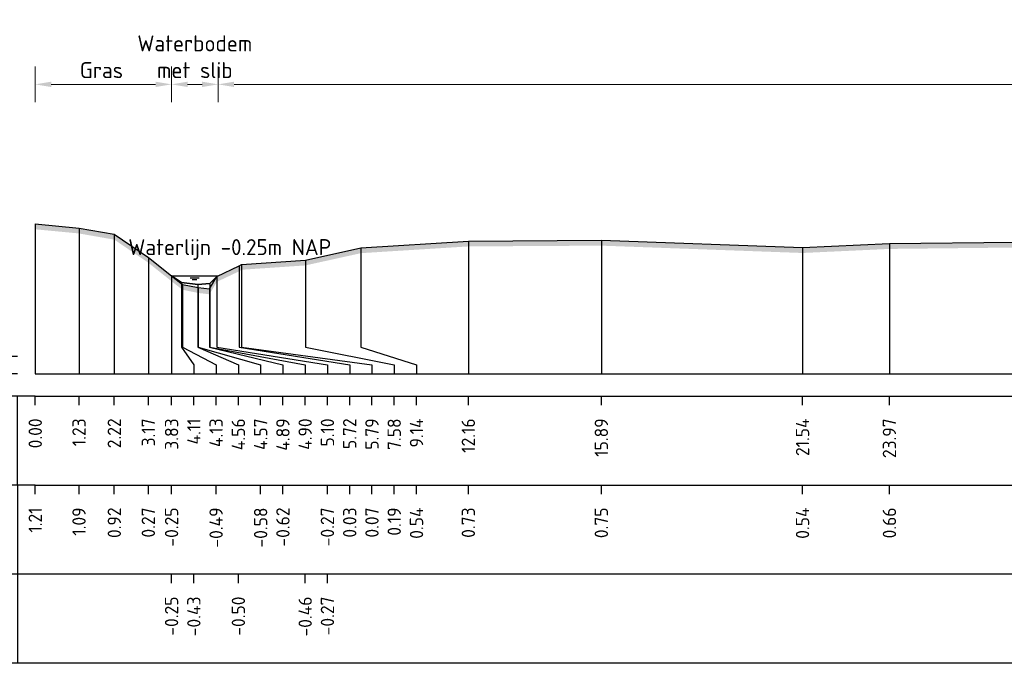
# Model space of a CAD drawing. Header units: metres. Extents: x 128583 to 136452, y 412329 to 415128.
# Tile 214 of 256: x 134945 to 134973, y 415014 to 415032. Entities that reach past the tile are written whole.
import ezdxf
from ezdxf.enums import TextEntityAlignment as Align

# ---------------------------------------------------------------- set-up
doc = ezdxf.new("R2010")
doc.units = ezdxf.units.M
doc.header["$PDMODE"] = 35
doc.header["$PDSIZE"] = 0.075
for name, color, linetype, lineweight in [('X-ME-AL-PROFIEL_BOVENKANT SLIB-GD', 42, 'Continuous', 35), ('X-ME-AL-PROFIEL_HUIDIG MAAIVELD-GD', 8, 'Continuous', 0), ('X-XX-AL-DETAIL1-M', 7, 'Continuous', 18), ('X-XX-AL-NAP-T18', 7, 'Continuous', 18)]:
    doc.layers.add(name, color=color, linetype=linetype, lineweight=lineweight)
for name, color, linetype in [('X-ME-AL-PROFIEL_MAAIVELD-GD', 8, 'Continuous'), ('X-ME-AL-PROFIEL_WATERLIJN-GD', 150, 'Continuous'), ('X-ME-AL-PROFIELRASTER-S', 7, 'Continuous')]:
    doc.layers.add(name, color=color, linetype=linetype)
doc.styles.add('NLCS-ISO-ANNOTATIEF-T18', font='NLCS-ISO.ttf', dxfattribs={"height": 1.8})
doc.styles.add('NLCS-ISO-ANNOTATIVE-T18', font='NLCS-ISO.ttf', dxfattribs={"height": 1.8})
doc.dimstyles.new('NLCS-ANNOTATIEF-T18-PIJL_L2_H0', dxfattribs={"dimtxt": 2.5, "dimasz": 1.8, "dimexe": 2, "dimexo": 2, "dimgap": 0.7, "dimtad": 1, "dimzin": 0, "dimdsep": 46, "dimtxsty": 'NLCS-ISO-ANNOTATIEF-T18', "dimcen": 0, "dimdle": 2, "dimclrd": 256, "dimclre": 256, "dimclrt": 10, "dimaunit": 2, "dimadec": 0, "dimazin": 0, "dimtfac": 1, "dimtdec": 3, "dimtofl": 0, "dimtmove": 0, "dimatfit": 3, "dimfxl": 2, "dimfxlon": 1, "dimtfillclr": 256, "dimtolj": 1, "dimtzin": 0, "dimlwd": -1, "dimlwe": -1, "dimarcsym": 0})

# ---------------------------------------------------------------- blocks, each defined once
blk = doc.blocks.new('SAL-PROFIELRASTER-D')
at = {"color": 0, "linetype": 'ByBlock', "lineweight": -2, "flags": 128}
for points in [[(-24, 2), (-23, 0), (-22, 2), (-2, 2)], [(-2, 0), (-72, 0)], [(-72, -12.5), (-72, -2.5)], [(0, -2.5), (-72, -2.5)], [(-2, -12.5), (-2, -2.5)], [(0, -12.5), (-72, -12.5)]]:
    blk.add_lwpolyline(points, dxfattribs=at)
at = {"color": 0, "linetype": 'ByBlock', "lineweight": -2, "style": 'NLCS-ISO-ANNOTATIVE-T18'}
blk.add_text('NAP', height=2, dxfattribs=at).set_placement((-3, 3), align=Align.RIGHT)
blk.add_text('Afstand', height=2.5, dxfattribs=at).set_placement((-4.5, -7.5), align=Align.MIDDLE_RIGHT)
for tag, height, p in [('PROFIELNR', 5, (-3, 10)), ('SCHAAL', 2, (-3, 6.5)), ('NAP', 2, (-9.94, 3))]:
    blk.add_attdef(tag, text='', height=height, dxfattribs=at).set_placement(p, align=Align.RIGHT)
blk = doc.blocks.new('SAL-PROFIELRASTER_BALK_EIND1-D')
at = {"color": 0, "linetype": 'ByBlock', "lineweight": -2, "flags": 128}
for points in [[(0, 0), (1, 0)], [(0, -2.5), (1, -2.5)], [(0, -12.5), (1, -12.5)]]:
    blk.add_lwpolyline(points, dxfattribs=at)
blk = doc.blocks.new('SAL-PROFIELRASTER_BALK-D')
at = {"color": 0, "linetype": 'ByBlock', "lineweight": -2}
for p, q in [((-72, -12.5), (-72, -2.5)), ((-2, -2.5), (-2, -12.5)), ((0, -12.5), (-72, -12.5))]:
    blk.add_line(p, q, dxfattribs=at)
at = {"color": 0, "linetype": 'ByBlock', "lineweight": -2, "style": 'NLCS-ISO-ANNOTATIVE-T18'}
for tag, height, p in [('TITEL1', 2.5, (-4.5, -6.5)), ('TITEL2', 1.5, (-4.5, -9.5))]:
    blk.add_attdef(tag, text='', height=height, dxfattribs=at).set_placement(p, align=Align.MIDDLE_RIGHT)
blk = doc.blocks.new('SAL-PROFIELRASTER_BALK_EIND2-D')
at = {"color": 0, "linetype": 'ByBlock', "lineweight": -2}
blk.add_line((1, -12.5), (0, -12.5), dxfattribs=at)
blk = doc.blocks.new('SAL-PROFIELRASTER_BALK_DATA-D')
at = {"color": 0, "linetype": 'ByBlock', "lineweight": -2}
blk.add_lwpolyline([(0, -3.5), (0, -2.5)], dxfattribs=at)
at = {"color": 0, "linetype": 'ByBlock', "lineweight": -2, "style": 'NLCS-ISO-ANNOTATIVE-T18'}
blk.add_attdef('GETAL', text='', height=1.5, rotation=90, dxfattribs=at).set_placement((0.75, -5), align=Align.RIGHT)
blk = doc.blocks.new('SAL-PROFIELRASTER_AANHAAL-D')
at = {"color": 9, "linetype": 'ByBlock', "lineweight": -2, "flags": 128}
blk.add_lwpolyline([(0, 1), (0, 0)], dxfattribs=at)
blk = doc.blocks.new('SAL-PROFIELRASTER_AANHAAL_STAGGER-D')
at = {"color": 9, "linetype": 'ByBlock', "lineweight": -2, "flags": 128}
for points in [[(0, 0), (0, -0.25)], [(0, -0.25), (1, -0.75)], [(1, -0.75), (1, -1)]]:
    blk.add_lwpolyline(points, dxfattribs=at)
blk = doc.blocks.new('*D39')
at = {"layer": 'Defpoints', "color": 0, "transparency": 16777216}
for p in [(134949.757, 415029.922), (134949.757, 415024.545), (134951.062, 415024.545)]:
    blk.add_point(p, dxfattribs=at)
at = {"layer": 'X-XX-AL-DETAIL1-M', "transparency": 16777216}
for p, q in [((134949.757, 415029.422), (134949.757, 415030.422)), ((134951.062, 415029.422), (134951.062, 415030.422)), ((134950.612, 415029.922), (134950.207, 415029.922))]:
    blk.add_line(p, q, dxfattribs=at)
for points in [[(134950.207, 415029.997), (134950.207, 415029.847), (134949.757, 415029.922)], [(134950.612, 415029.997), (134950.612, 415029.847), (134951.062, 415029.922)]]:
    blk.add_solid(points, dxfattribs=at)
at = {"layer": 'X-XX-AL-DETAIL1-M', "color": 10, "transparency": 16777216, "insert": (134950.409, 415030.697), "char_height": 0.45, "attachment_point": 5, "style": 'NLCS-ISO-ANNOTATIEF-T18'}
blk.add_mtext('\\A1;Waterbodem\\Pmet slib', dxfattribs=at)
blk = doc.blocks.new('*D93')
at = {"layer": 'Defpoints', "color": 0, "transparency": 16777216}
for p in [(134945.931, 415029.922), (134945.931, 415025.937), (134949.757, 415024.545)]:
    blk.add_point(p, dxfattribs=at)
at = {"layer": 'X-XX-AL-DETAIL1-M', "transparency": 16777216}
for p, q in [((134945.931, 415029.422), (134945.931, 415030.422)), ((134949.757, 415029.422), (134949.757, 415030.422)), ((134949.307, 415029.922), (134946.381, 415029.922))]:
    blk.add_line(p, q, dxfattribs=at)
for points in [[(134946.381, 415029.997), (134946.381, 415029.847), (134945.931, 415029.922)], [(134949.307, 415029.997), (134949.307, 415029.847), (134949.757, 415029.922)]]:
    blk.add_solid(points, dxfattribs=at)
at = {"layer": 'X-XX-AL-DETAIL1-M', "color": 10, "transparency": 16777216, "insert": (134947.79, 415030.322), "char_height": 0.45, "attachment_point": 5, "style": 'NLCS-ISO-ANNOTATIEF-T18'}
blk.add_mtext('\\A1;Gras', dxfattribs=at)
blk = doc.blocks.new('*D94')
at = {"layer": 'Defpoints', "color": 0, "transparency": 16777216}
for p in [(134951.062, 415029.922), (134951.062, 415024.545), (135141.073, 415024.52)]:
    blk.add_point(p, dxfattribs=at)
at = {"layer": 'X-XX-AL-DETAIL1-M', "transparency": 16777216}
for p, q in [((134951.062, 415029.422), (134951.062, 415030.422)), ((135141.073, 415029.422), (135141.073, 415030.422)), ((135140.623, 415029.922), (134951.512, 415029.922))]:
    blk.add_line(p, q, dxfattribs=at)
for points in [[(134951.512, 415029.997), (134951.512, 415029.847), (134951.062, 415029.922)], [(135140.623, 415029.997), (135140.623, 415029.847), (135141.073, 415029.922)]]:
    blk.add_solid(points, dxfattribs=at)
at = {"layer": 'X-XX-AL-DETAIL1-M', "color": 10, "transparency": 16777216, "insert": (135034.026, 415030.322), "char_height": 0.45, "attachment_point": 5, "style": 'NLCS-ISO-ANNOTATIEF-T18'}
blk.add_mtext('\\A1;Akker', dxfattribs=at)

msp = doc.modelspace()

# ---------------------------------------------------------------- hatches: boundary and pattern name
at = {"layer": 'X-ME-AL-PROFIEL_HUIDIG MAAIVELD-GD'}
h = msp.add_hatch(dxfattribs=at)
h.set_pattern_fill('AGR-MAAIVELD', color=256, scale=0.1, pattern_type=2)
h.set_pattern_definition([(45, (-1.84706, 59.88256), (-0.5000001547, 0.5000001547), []), (45, (-1.9185, 59.954), (0, 1.0000003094), [0.707107, -0.707107]), (45, (-1.9899, 60.0254), (0, 1.0000003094), [0.707107, -0.707107]), (45, (-2.06234, 60.09785), (0, 1.0000003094), [0.707107, -0.707107]), (45, (-2.1328, 60.1683), (0, 1.0000003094), [0.707107, -0.707107]), (45, (-2.2042, 60.2397), (0, 1.0000003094), [0.707107, -0.707107]), (45, (-2.2756, 60.3111), (0, 1.0000003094), [0.707107, -0.707107]), (315, (-1.84706, 59.88256), (0.5000001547, 0.5000001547), []), (315, (-1.7756, 59.954), (1.0000003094, -3e-16), [0.707107, -0.707107]), (315, (-1.7042, 60.0254), (1.0000003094, -3e-16), [0.707107, -0.707107]), (315, (-1.6318, 60.09785), (1.0000003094, -3e-16), [0.707107, -0.707107]), (315, (-1.56134, 60.1683), (1.0000003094, -3e-16), [0.707107, -0.707107]), (315, (-1.4899, 60.2397), (1.0000003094, -3e-16), [0.707107, -0.707107]), (315, (-1.4185, 60.3111), (1.0000003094, -3e-16), [0.707107, -0.707107])])
h.paths.add_polyline_path([(135207.173, 415023.012), (135205.647, 415023.985), (135204.286, 415024.547), (135203.623, 415025.194), (135200.913, 415025.644), (135199.678, 415025.933), (135198.372, 415026.089), (135196.346, 415026.317), (135194.98, 415026.434), (135193.231, 415026.416), (135191.053, 415026.202), (135188.668, 415026.048), (135186.257, 415025.919), (135183.167, 415025.823), (135180.353, 415025.861), (135178.003, 415025.794), (135174.564, 415026.179), (135171.687, 415026.373), (135168.964, 415026.553), (135165.942, 415026.693), (135162.37, 415026.792), (135160.154, 415026.613), (135157.378, 415026.409), (135154.744, 415026.029), (135152.366, 415025.876), (135149.711, 415025.729), (135147.57, 415025.783), (135145.215, 415025.672), (135144.239, 415025.106), (135143.737, 415024.52), (135143.326, 415024.249), (135142.804, 415024.104), (135142.33, 415024.088), (135141.962, 415024.066), (135141.479, 415024.21), (135141.1, 415024.473), (135140.828, 415024.951), (135139.938, 415025.147), (135138.238, 415025.293), (135136.118, 415025.553), (135132.596, 415025.511), (135129.274, 415025.581), (135125.986, 415025.527), (135122.338, 415025.529), (135119.163, 415025.516), (135116.024, 415025.495), (135111.858, 415025.531), (135108.705, 415025.566), (135104.058, 415025.632), (135100.564, 415025.764), (135096.828, 415025.831), (135093.614, 415025.645), (135089.636, 415025.71), (135085.04, 415025.869), (135081.021, 415025.838), (135077.206, 415025.785), (135073.559, 415025.769), (135069.561, 415025.737), (135066.123, 415025.748), (135062.058, 415025.727), (135058.001, 415025.812), (135054.825, 415025.593), (135051.086, 415025.592), (135047.152, 415025.6), (135043.22, 415025.572), (135039.318, 415025.518), (135035.592, 415025.537), (135031.559, 415025.484), (135027.727, 415025.525), (135023.819, 415025.508), (135019.042, 415025.558), (135015.475, 415025.436), (135011.799, 415025.429), (135007.191, 415025.514), (135003.87, 415025.354), (134999.277, 415025.455), (134996.166, 415025.429), (134992.63, 415025.414), (134988.629, 415025.446), (134984.328, 415025.518), (134980.65, 415025.429), (134977.127, 415025.445), (134973.439, 415025.492), (134969.906, 415025.453), (134967.467, 415025.339), (134961.82, 415025.545), (134958.087, 415025.523), (134955.073, 415025.334), (134953.513, 415024.99), (134951.719, 415024.868), (134951.655, 415024.826), (134951.027, 415024.528), (134950.822, 415024.179), (134950.502, 415024.218), (134950.063, 415024.307), (134949.757, 415024.545), (134949.105, 415025.065), (134948.15, 415025.713), (134947.159, 415025.887), (134945.931, 415026.004), (134945.931, 415025.854), (134947.159, 415025.737), (134948.15, 415025.563), (134949.105, 415024.915), (134949.757, 415024.395), (134950.063, 415024.157), (134950.502, 415024.068), (134950.822, 415024.029), (134951.027, 415024.378), (134951.655, 415024.676), (134951.719, 415024.718), (134953.513, 415024.84), (134955.073, 415025.184), (134958.087, 415025.373), (134961.82, 415025.395), (134967.467, 415025.189), (134969.906, 415025.303), (134973.439, 415025.342), (134977.127, 415025.295), (134980.65, 415025.279), (134984.328, 415025.368), (134988.629, 415025.296), (134992.63, 415025.264), (134996.166, 415025.279), (134999.277, 415025.305), (135003.87, 415025.204), (135007.191, 415025.364), (135011.799, 415025.279), (135015.475, 415025.286), (135019.042, 415025.408), (135023.819, 415025.358), (135027.727, 415025.375), (135031.559, 415025.334), (135035.592, 415025.387), (135039.318, 415025.368), (135043.22, 415025.422), (135047.152, 415025.45), (135051.086, 415025.442), (135054.825, 415025.443), (135058.001, 415025.662), (135062.058, 415025.577), (135066.123, 415025.598), (135069.561, 415025.587), (135073.559, 415025.619), (135077.206, 415025.635), (135081.021, 415025.688), (135085.04, 415025.719), (135089.636, 415025.56), (135093.614, 415025.495), (135096.828, 415025.681), (135100.564, 415025.614), (135104.058, 415025.482), (135108.705, 415025.416), (135111.858, 415025.381), (135116.024, 415025.345), (135119.163, 415025.366), (135122.338, 415025.379), (135125.986, 415025.377), (135129.274, 415025.431), (135132.596, 415025.361), (135136.118, 415025.403), (135138.238, 415025.143), (135139.938, 415024.997), (135140.828, 415024.801), (135141.1, 415024.323), (135141.479, 415024.06), (135141.962, 415023.916), (135142.33, 415023.938), (135142.804, 415023.954), (135143.326, 415024.099), (135143.737, 415024.37), (135144.239, 415024.956), (135145.215, 415025.522), (135147.57, 415025.633), (135149.711, 415025.579), (135152.366, 415025.726), (135154.744, 415025.879), (135157.378, 415026.259), (135160.154, 415026.463), (135162.37, 415026.642), (135165.942, 415026.543), (135168.964, 415026.403), (135171.687, 415026.223), (135174.564, 415026.029), (135178.003, 415025.644), (135180.353, 415025.711), (135183.167, 415025.673), (135186.257, 415025.769), (135188.668, 415025.898), (135191.053, 415026.052), (135193.231, 415026.266), (135194.98, 415026.284), (135196.346, 415026.167), (135198.372, 415025.939), (135199.678, 415025.783), (135200.913, 415025.494), (135203.623, 415025.044), (135204.286, 415024.397), (135205.647, 415023.835), (135207.173, 415022.862)])

# ---------------------------------------------------------------- linework, layer by layer
at = {"layer": 'X-ME-AL-PROFIEL_BOVENKANT SLIB-GD'}
msp.add_lwpolyline([(134949.757, 415024.545), (134950.038, 415024.365), (134950.494, 415024.3), (134950.832, 415024.337), (134951.027, 415024.528)], dxfattribs=at)
at = {"layer": 'X-ME-AL-PROFIEL_MAAIVELD-GD'}
msp.add_lwpolyline([(134945.931, 415026.004), (134947.159, 415025.887), (134948.15, 415025.713), (134949.105, 415025.065), (134949.757, 415024.545), (134950.063, 415024.307), (134950.502, 415024.218), (134950.822, 415024.179), (134951.027, 415024.528), (134951.655, 415024.826), (134951.719, 415024.868), (134953.513, 415024.99), (134955.073, 415025.334), (134958.087, 415025.523), (134961.82, 415025.545), (134967.467, 415025.339), (134969.906, 415025.453), (134973.439, 415025.492)], dxfattribs=at)
at = {"layer": 'X-ME-AL-PROFIEL_WATERLIJN-GD'}
for points in [[(134949.757, 415024.545), (134951.062, 415024.545)], [(134950.283, 415024.493), (134950.533, 415024.493)], [(134950.339, 415024.444), (134950.464, 415024.444)]]:
    msp.add_lwpolyline(points, dxfattribs=at)

# ---------------------------------------------------------------- block references
at = {"layer": 'X-ME-AL-PROFIELRASTER-S'}
for p, yscale in [((134945.931, 415021.796), 4.208), ((134947.159, 415021.796), 4.091), ((134948.15, 415021.796), 3.917), ((134958.087, 415021.796), 3.727), ((134961.82, 415021.796), 3.749), ((134955.073, 415022.796), 2.538), ((134967.467, 415021.796), 3.543), ((134969.906, 415021.796), 3.657), ((134949.105, 415021.796), 3.269), ((134953.513, 415022.796), 2.194), ((134951.655, 415022.796), 2.03), ((134951.719, 415022.796), 2.072), ((134949.757, 415021.796), 2.749), ((134949.757, 415021.796), 2.749), ((134949.757, 415021.796), 2.749), ((134951.027, 415022.796), 1.732), ((134951.027, 415022.796), 1.732), ((134951.027, 415022.796), 1.732), ((134950.038, 415022.796), 1.569), ((134950.063, 415022.796), 1.511), ((134950.494, 415022.796), 1.504), ((134950.502, 415022.796), 1.422), ((134950.822, 415022.796), 1.383), ((134950.832, 415022.796), 1.541)]:
    msp.add_blockref('SAL-PROFIELRASTER_AANHAAL-D', p, dxfattribs=dict(at, yscale=yscale))
at = {"layer": 'X-ME-AL-PROFIELRASTER-S', "xscale": 0.25, "yscale": 0.25, "zscale": 0.25}
for name, p, values in [('SAL-PROFIELRASTER-D', (134945.931, 415021.796), {'PROFIELNR': 'CU15', 'SCHAAL': '1:250', 'NAP': '-3.00'}), ('SAL-PROFIELRASTER_BALK_DATA-D', (134945.931, 415021.796), {'GETAL': '0.00'}), ('SAL-PROFIELRASTER_BALK_DATA-D', (134947.159, 415021.796), {'GETAL': '1.23'}), ('SAL-PROFIELRASTER_BALK_DATA-D', (134948.15, 415021.796), {'GETAL': '2.22'}), ('SAL-PROFIELRASTER_BALK_DATA-D', (134949.105, 415021.796), {'GETAL': '3.17'}), ('SAL-PROFIELRASTER_BALK_DATA-D', (134949.757, 415021.796), {'GETAL': '3.83'}), ('SAL-PROFIELRASTER_BALK_DATA-D', (134949.757, 415021.796), {'GETAL': '3.83'}), ('SAL-PROFIELRASTER_BALK_DATA-D', (134949.757, 415021.796), {'GETAL': '3.83'}), ('SAL-PROFIELRASTER_BALK_DATA-D', (134950.382, 415021.796), {'GETAL': '4.11'}), ('SAL-PROFIELRASTER_BALK_DATA-D', (134951.007, 415021.796), {'GETAL': '4.13'}), ('SAL-PROFIELRASTER_BALK_DATA-D', (134951.632, 415021.796), {'GETAL': '4.56'}), ('SAL-PROFIELRASTER_BALK_DATA-D', (134952.257, 415021.796), {'GETAL': '4.57'}), ('SAL-PROFIELRASTER_BALK_DATA-D', (134952.882, 415021.796), {'GETAL': '4.89'}), ('SAL-PROFIELRASTER_BALK_DATA-D', (134953.507, 415021.796), {'GETAL': '4.90'}), ('SAL-PROFIELRASTER_BALK_DATA-D', (134954.132, 415021.796), {'GETAL': '5.10'}), ('SAL-PROFIELRASTER_BALK_DATA-D', (134954.132, 415021.796), {'GETAL': '5.10'}), ('SAL-PROFIELRASTER_BALK_DATA-D', (134954.132, 415021.796), {'GETAL': '5.10'}), ('SAL-PROFIELRASTER_BALK_DATA-D', (134954.757, 415021.796), {'GETAL': '5.72'}), ('SAL-PROFIELRASTER_BALK_DATA-D', (134955.382, 415021.796), {'GETAL': '5.79'}), ('SAL-PROFIELRASTER_BALK_DATA-D', (134956.007, 415021.796), {'GETAL': '7.58'}), ('SAL-PROFIELRASTER_BALK_DATA-D', (134956.632, 415021.796), {'GETAL': '9.14'}), ('SAL-PROFIELRASTER_BALK_DATA-D', (134958.087, 415021.796), {'GETAL': '12.16'}), ('SAL-PROFIELRASTER_BALK_DATA-D', (134961.82, 415021.796), {'GETAL': '15.89'}), ('SAL-PROFIELRASTER_BALK_DATA-D', (134967.467, 415021.796), {'GETAL': '21.54'}), ('SAL-PROFIELRASTER_BALK_DATA-D', (134969.906, 415021.796), {'GETAL': '23.97'}), ('SAL-PROFIELRASTER_BALK-D', (134945.931, 415019.296), {'TITEL1': 'Hoogte Maaiveld'}), ('SAL-PROFIELRASTER_BALK_DATA-D', (134945.931, 415019.296), {'GETAL': '1.21'}), ('SAL-PROFIELRASTER_BALK_DATA-D', (134947.159, 415019.296), {'GETAL': '1.09'}), ('SAL-PROFIELRASTER_BALK_DATA-D', (134948.15, 415019.296), {'GETAL': '0.92'}), ('SAL-PROFIELRASTER_BALK_DATA-D', (134949.105, 415019.296), {'GETAL': '0.27'}), ('SAL-PROFIELRASTER_BALK_DATA-D', (134949.757, 415019.296), {'GETAL': '-0.25'}), ('SAL-PROFIELRASTER_BALK_DATA-D', (134951.007, 415019.296), {'GETAL': '-0.49'}), ('SAL-PROFIELRASTER_BALK_DATA-D', (134952.257, 415019.296), {'GETAL': '-0.58'}), ('SAL-PROFIELRASTER_BALK_DATA-D', (134952.882, 415019.296), {'GETAL': '-0.62'}), ('SAL-PROFIELRASTER_BALK_DATA-D', (134954.132, 415019.296), {'GETAL': '-0.27'}), ('SAL-PROFIELRASTER_BALK_DATA-D', (134954.757, 415019.296), {'GETAL': '0.03'}), ('SAL-PROFIELRASTER_BALK_DATA-D', (134955.382, 415019.296), {'GETAL': '0.07'}), ('SAL-PROFIELRASTER_BALK_DATA-D', (134956.007, 415019.296), {'GETAL': '0.19'}), ('SAL-PROFIELRASTER_BALK_DATA-D', (134956.632, 415019.296), {'GETAL': '0.54'}), ('SAL-PROFIELRASTER_BALK_DATA-D', (134958.087, 415019.296), {'GETAL': '0.73'}), ('SAL-PROFIELRASTER_BALK_DATA-D', (134961.82, 415019.296), {'GETAL': '0.75'}), ('SAL-PROFIELRASTER_BALK_DATA-D', (134967.467, 415019.296), {'GETAL': '0.54'}), ('SAL-PROFIELRASTER_BALK_DATA-D', (134969.906, 415019.296), {'GETAL': '0.66'}), ('SAL-PROFIELRASTER_BALK-D', (134945.931, 415016.796), {'TITEL1': 'Hoogte Bovenkant slib'}), ('SAL-PROFIELRASTER_BALK_DATA-D', (134949.757, 415016.796), {'GETAL': '-0.25'}), ('SAL-PROFIELRASTER_BALK_DATA-D', (134950.382, 415016.796), {'GETAL': '-0.43'}), ('SAL-PROFIELRASTER_BALK_DATA-D', (134951.632, 415016.796), {'GETAL': '-0.50'}), ('SAL-PROFIELRASTER_BALK_DATA-D', (134953.507, 415016.796), {'GETAL': '-0.46'}), ('SAL-PROFIELRASTER_BALK_DATA-D', (134954.132, 415016.796), {'GETAL': '-0.27'})]:
    msp.add_blockref(name, p, dxfattribs=at).add_auto_attribs(values)
at = {"layer": 'X-ME-AL-PROFIELRASTER-S'}
for p, xscale, zscale in [((134950.038, 415022.796), 0.3435278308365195, 0.3435278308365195), ((134950.063, 415022.796), 0.9432317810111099, 0.9432317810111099), ((134950.494, 415022.796), 1.137435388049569, 1.137435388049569), ((134950.502, 415022.796), 1.75472625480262, 1.75472625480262), ((134950.822, 415022.796), 2.05957990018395, 2.05957990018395), ((134950.832, 415022.796), 2.674936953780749, 2.674936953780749), ((134951.027, 415022.796), 3.10499687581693, 3.10499687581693), ((134951.027, 415022.796), 3.10499687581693, 3.10499687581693), ((134951.027, 415022.796), 3.10499687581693, 3.10499687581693), ((134951.655, 415022.796), 3.10181224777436, 3.10181224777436), ((134951.719, 415022.796), 3.662904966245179, 3.662904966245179), ((134953.513, 415022.796), 2.493475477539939, 2.493475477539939), ((134955.073, 415022.796), 1.55859307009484, 1.55859307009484)]:
    msp.add_blockref('SAL-PROFIELRASTER_AANHAAL_STAGGER-D', p, dxfattribs=dict(at, xscale=xscale, zscale=zscale))
at = {"layer": 'X-ME-AL-PROFIELRASTER-S', "xscale": 261.75, "yscale": 0.25, "zscale": 255.6061947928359}
for name, p in [('SAL-PROFIELRASTER_BALK_EIND1-D', (134945.931, 415021.796)), ('SAL-PROFIELRASTER_BALK_EIND2-D', (134945.931, 415019.296)), ('SAL-PROFIELRASTER_BALK_EIND2-D', (134945.931, 415016.796))]:
    msp.add_blockref(name, p, dxfattribs=at)

# ---------------------------------------------------------------- texts
at = {"layer": 'X-XX-AL-NAP-T18', "color": 10, "insert": (134948.542, 415024.992), "char_height": 0.45, "width": 15.43377, "attachment_point": 7, "style": 'NLCS-ISO-ANNOTATIEF-T18'}
msp.add_mtext('Waterlijn -0.25m NAP', dxfattribs=at)

# ---------------------------------------------------------------- dimensions: what is measured, and where the dimension line sits
at = {"layer": 'X-XX-AL-DETAIL1-M'}
for base, p1, p2, text, picture, middle in [((134949.757, 415029.922), (134951.062, 415024.545), (134949.757, 415024.545), 'Waterbodem\\Pmet slib', '*D39', (134950.409, 415029.922)), ((134945.931, 415029.922), (134949.757, 415024.545), (134945.931, 415025.937), 'Gras', '*D93', (134947.79, 415029.922)), ((134951.062, 415029.922), (135141.073, 415024.52), (134951.062, 415024.545), 'Akker', '*D94', (135034.026, 415029.922))]:
    dim = msp.add_linear_dim(base=base, p1=p1, p2=p2, text=text, dimstyle='NLCS-ANNOTATIEF-T18-PIJL_L2_H0', dxfattribs=at)
    dim.commit()
    dim.dimension.update_dxf_attribs({"geometry": picture, "text_midpoint": middle, "dimtype": 160})

doc.saveas('drawing.dxf')
